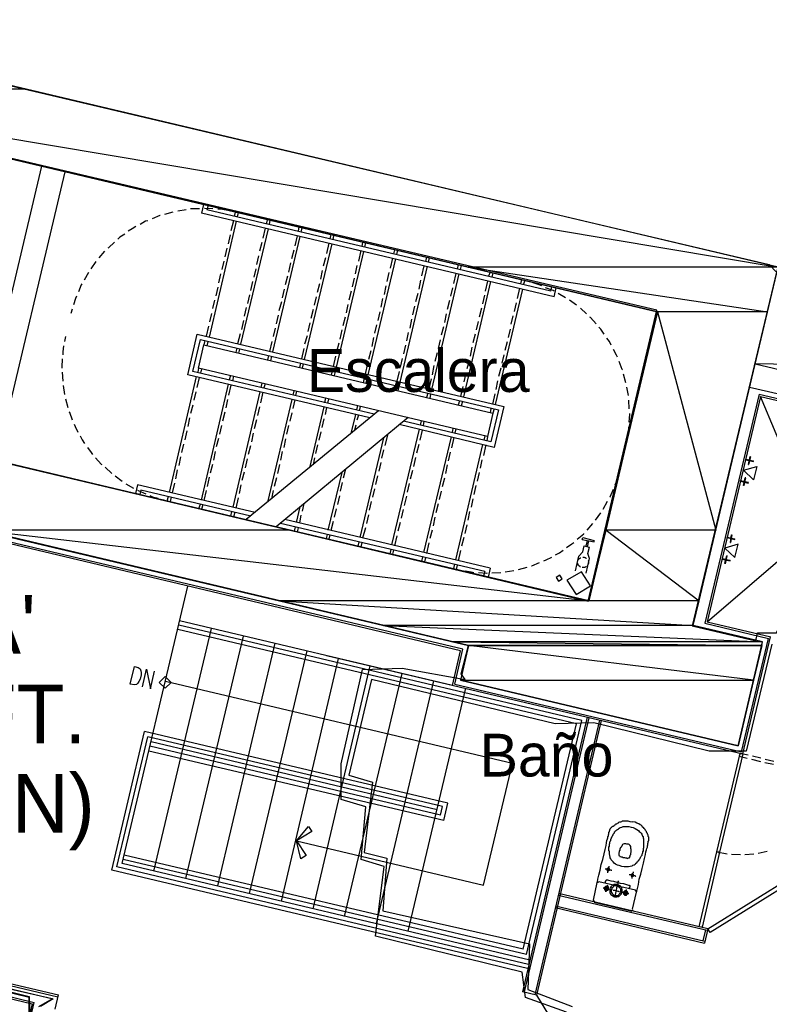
# Model space of a CAD drawing. Header units: feet. Extents: x -79 to 198, y -22 to 181.
# Tile 66 of 203: x 78 to 99, y 36 to 63. Entities that reach past the tile are written whole.
import ezdxf
from ezdxf.enums import TextEntityAlignment as Align

# ---------------------------------------------------------------- set-up
doc = ezdxf.new("R2010")
doc.units = ezdxf.units.FT
for name, color, linetype in [('A-AREA-COMUN', 252, 'CONTINUOUS'), ('A-AREA-UNIDAD', 30, 'CONTINUOUS'), ('A-LINEA', 7, 'CONTINUOUS'), ('A-LINEA-FINA', 9, 'CONTINUOUS'), ('A-MURO-CONCRETO', 8, 'CONTINUOUS'), ('A-NOMBRE-ESPACIO', 2, 'CONTINUOUS'), ('A-TEXTO-PDF', 3, 'CONTINUOUS')]:
    doc.layers.add(name, color=color, linetype=linetype)

msp = doc.modelspace()

# ---------------------------------------------------------------- linework, layer by layer
at = {"layer": 'A-AREA-COMUN'}
for points in [[(69.68, 63.36), (98.64, 56.5333), (98.848, 56.32), (96.48, 46.4), (98.272, 45.9733), (98.32, 46.2044), (98.848, 46.2044), (99.232, 47.04), (99.872, 47.68), (100.96, 48.16), (100.672, 48.4089), (100.8, 49.44), (104.992, 50.4889), (107.44, 50.8089), (107.44, 49.6), (106.16, 44.2489), (119.76, 41.0489)], [(77.12, 51.0044), (93.568, 47.0933), (95.488, 55.2533), (69.312, 61.4044)], [(92.96, 35.5556), (91.808, 35.9644), (91.712, 36.6756), (87.6, 37.6889), (87.84, 39.6444), (87.2, 39.84), (87.328, 41.3156), (86.64, 41.5289), (86.64, 42.5244), (87.232, 45.1733), (88.352, 45.2089), (90.112, 44.8889), (90, 45.0489), (90.208, 45.8489), (76.672, 49.0489)], [(74.88, 36.8), (78.56, 35.9289), (78.208, 35.7156)], [(77.44, 32.9956), (77.888, 34.88), (77.888, 35.9644), (75.92, 36.4444)]]:
    msp.add_lwpolyline(points, dxfattribs=at)
at = {"layer": 'A-AREA-UNIDAD'}
for points in [[(98.72, 45.8844), (98, 42.88), (96.96, 42.88), (93.728, 43.68), (92.64, 43.6444), (87.488, 44.8889), (86.848, 42.2044), (87.52, 42.0089), (87.28, 40.0356), (87.92, 39.8756), (87.808, 38.4), (91.92, 37.4756), (91.872, 36.1956), (93.12, 35.7156)], [(78.16, 35.7156), (78.528, 35.9289), (74.88, 36.7644)], [(75.92, 36.48), (77.888, 36), (77.92, 34.88), (77.312, 32.48)]]:
    msp.add_lwpolyline(points, dxfattribs=at)
at = {"layer": 'A-LINEA'}
for p, q in [((76.32, 51.1778), (78.24, 59.2978)), ((76.9733, 51.0311), (78.8933, 59.1378)), ((82.2933, 58.0711), (82.0533, 58.0311)), ((82.6667, 58.0978), (82.4133, 58.0978)), ((82.7733, 58.2178), (82.72, 57.9778)), ((82.9067, 58.1911), (82.8667, 58.0711)), ((92.52, 55.7911), (82.8667, 58.0711)), ((83.6667, 58.0044), (83.5333, 58.0311)), ((81.92, 58.0044), (81.68, 57.9378)), ((92.6133, 55.6311), (82.72, 57.9778)), ((83.6933, 57.7511), (82.9333, 54.4978)), ((83.6133, 57.7644), (83.5467, 57.4844)), ((83.6667, 58.0044), (83.64, 57.8844)), ((83.7467, 57.9911), (83.72, 57.8711)), ((84.56, 57.7911), (84.5333, 57.6711)), ((84.64, 57.7778), (84.6133, 57.6578)), ((84.5867, 57.5378), (83.8133, 54.2978)), ((84.5067, 57.5511), (84.44, 57.2711)), ((85.4533, 57.5911), (85.4267, 57.4711)), ((85.5333, 57.5644), (85.5067, 57.4444)), ((83.52, 57.3644), (83.4667, 57.1111)), ((85.48, 57.3244), (84.7067, 54.0844)), ((85.4, 57.3378), (85.3333, 57.0578)), ((86.3467, 57.3778), (86.32, 57.2578)), ((86.4267, 57.3511), (86.4, 57.2311)), ((80, 56.9111), (79.84, 56.7244)), ((83.4267, 56.9911), (83.3733, 56.7511)), ((84.4133, 57.1511), (84.3467, 56.9111)), ((85.3067, 56.9378), (85.24, 56.6978)), ((86.3733, 57.1111), (85.6, 53.8711)), ((86.2933, 57.1378), (86.2267, 56.8444)), ((87.1867, 56.9244), (87.12, 56.6311)), ((87.24, 57.1644), (87.2133, 57.0444)), ((87.32, 57.1511), (87.2933, 57.0178)), ((88.1333, 56.9511), (88.1067, 56.8311)), ((88.2133, 56.9378), (88.1867, 56.8178)), ((84.32, 56.7778), (84.2667, 56.5378)), ((86.2, 56.7244), (86.1333, 56.4844)), ((87.2667, 56.8978), (86.4933, 53.6578)), ((88.16, 56.6978), (87.3867, 53.4444)), ((88.08, 56.7111), (88.0133, 56.4311)), ((89.0267, 56.7378), (89, 56.6178)), ((89.1067, 56.7244), (89.08, 56.6044)), ((79.76, 56.6178), (79.6133, 56.4178)), ((83.3467, 56.6311), (83.2933, 56.3911)), ((84.24, 56.4178), (84.1867, 56.1778)), ((85.2133, 56.5778), (85.16, 56.3244)), ((86.1067, 56.3644), (86.0533, 56.1244)), ((87.08, 56.5111), (87.0267, 56.2711)), ((89.0533, 56.4844), (88.28, 53.2311)), ((88.96, 56.4978), (88.8933, 56.2178)), ((89.92, 56.5378), (89.8933, 56.4044)), ((90, 56.5111), (89.9733, 56.3911)), ((79.5467, 56.3111), (79.4267, 56.0978)), ((83.2533, 56.2711), (83.2, 56.0178)), ((85.1333, 56.2044), (85.0667, 55.9644)), ((87, 56.1511), (86.9467, 55.9111)), ((87.9733, 56.3111), (87.92, 56.0578)), ((88.8667, 56.0978), (88.8133, 55.8444)), ((89.9333, 56.2711), (89.1733, 53.0311)), ((89.8533, 56.2844), (89.7867, 56.0044)), ((90.8133, 56.3244), (90.7733, 56.2044)), ((90.8933, 56.2978), (90.8667, 56.1778)), ((91.6933, 56.1111), (91.6667, 55.9911)), ((91.7867, 56.0844), (91.7467, 55.9644)), ((91.9067, 56.0578), (91.7867, 56.0844)), ((83.1733, 55.8978), (83.12, 55.6578)), ((84.1467, 56.0578), (84.0933, 55.8044)), ((85.04, 55.8444), (84.9867, 55.6044)), ((86.0267, 55.9911), (85.96, 55.7511)), ((87.8933, 55.9378), (87.84, 55.6978)), ((89.76, 55.8844), (89.7067, 55.6444)), ((90.8267, 56.0578), (90.0667, 52.8178)), ((90.7467, 56.0711), (90.68, 55.7911)), ((91.72, 55.8444), (90.96, 52.6044)), ((91.64, 55.8711), (91.5733, 55.5778)), ((92.52, 55.7911), (92.5467, 55.9111)), ((92.6133, 55.6311), (92.6667, 55.8844)), ((83.08, 55.5378), (83.0267, 55.2978)), ((84.0667, 55.6844), (84.0133, 55.4444)), ((85.9333, 55.6311), (85.88, 55.3911)), ((86.92, 55.7911), (86.8533, 55.5378)), ((87.8, 55.5778), (87.7467, 55.3378)), ((88.7867, 55.7244), (88.72, 55.4844)), ((90.6533, 55.6711), (90.6, 55.4311)), ((92.9333, 55.6044), (92.72, 55.7244)), ((93.24, 55.3911), (93.04, 55.5378)), ((79.0933, 55.2844), (79.0533, 55.1644)), ((83.9733, 55.3244), (83.92, 55.0844)), ((84.96, 55.4844), (84.8933, 55.2311)), ((85.8533, 55.2711), (85.7867, 55.0178)), ((86.8267, 55.4178), (86.7733, 55.1778)), ((88.6933, 55.3644), (88.64, 55.1244)), ((89.68, 55.5244), (89.6133, 55.2711)), ((90.5733, 55.3111), (90.5067, 55.0578)), ((91.5467, 55.4578), (91.4933, 55.2178)), ((93.52, 55.1511), (93.3467, 55.3111)), ((83, 55.1644), (82.9467, 54.9244)), ((84.8667, 55.1111), (84.8133, 54.8711)), ((86.7467, 55.0578), (86.68, 54.8178)), ((87.72, 55.2044), (87.6667, 54.9644)), ((88.6133, 55.0044), (88.56, 54.7511)), ((89.5867, 55.1511), (89.5333, 54.9111)), ((91.4533, 55.0978), (91.4, 54.8578)), ((82.92, 54.8044), (82.8533, 54.5244)), ((83.8933, 54.9644), (83.84, 54.7111)), ((84.7867, 54.7511), (84.7333, 54.5111)), ((85.76, 54.8978), (85.7067, 54.6578)), ((87.6267, 54.8444), (87.5733, 54.6044)), ((89.5067, 54.7911), (89.44, 54.5511)), ((90.48, 54.9378), (90.4267, 54.6978)), ((91.3733, 54.7244), (91.32, 54.4844)), ((78.9067, 54.5111), (78.88, 54.3778)), ((83.8, 54.5911), (83.7333, 54.3111)), ((85.68, 54.5378), (85.6133, 54.2978)), ((86.6533, 54.6978), (86.6, 54.4444)), ((87.5467, 54.4844), (87.4933, 54.2311)), ((88.52, 54.6311), (88.4667, 54.3911)), ((90.4, 54.5778), (90.3333, 54.3378)), ((82.8133, 54.4044), (82.7867, 54.2844)), ((82.8933, 54.3778), (82.8667, 54.2578)), ((83.7067, 54.1911), (83.68, 54.0711)), ((83.7867, 54.1644), (83.76, 54.0444)), ((84.6933, 54.3778), (84.6267, 54.0978)), ((85.5867, 54.1778), (85.52, 53.8844)), ((86.5733, 54.3244), (86.5067, 54.0844)), ((88.44, 54.2711), (88.3867, 54.0311)), ((89.4133, 54.4178), (89.36, 54.1778)), ((90.3067, 54.2178), (90.2533, 53.9644)), ((91.2933, 54.3644), (91.2267, 54.1244)), ((84.6, 53.9778), (84.5733, 53.8578)), ((84.68, 53.9644), (84.6533, 53.8311)), ((86.48, 53.9644), (86.4133, 53.6711)), ((87.4667, 54.1111), (87.4, 53.8711)), ((88.3467, 53.8978), (88.2933, 53.6578)), ((89.3333, 54.0578), (89.2667, 53.8178)), ((91.2, 54.0044), (91.1467, 53.7644)), ((82.64, 53.6311), (82.6133, 53.5111)), ((82.72, 53.6044), (82.6933, 53.4844)), ((85.4933, 53.7644), (85.4667, 53.6444)), ((85.5733, 53.7511), (85.5467, 53.6311)), ((87.3733, 53.7511), (87.3067, 53.4711)), ((89.24, 53.6978), (89.1867, 53.4444)), ((90.2267, 53.8444), (90.16, 53.6044)), ((91.12, 53.6311), (91.0533, 53.3911)), ((98.2533, 53.7511), (107.7733, 51.4978)), ((108.2667, 53.5644), (98.2533, 53.7511)), ((78.8133, 53.5111), (78.8267, 53.2578)), ((82.5733, 53.3911), (81.8133, 50.1378)), ((82.6533, 53.3644), (82.5867, 53.0844)), ((83.5333, 53.4178), (83.4933, 53.2978)), ((83.6133, 53.4044), (83.5867, 53.2711)), ((86.3867, 53.5511), (86.36, 53.4311)), ((86.4667, 53.5378), (86.44, 53.4178)), ((87.28, 53.3511), (87.2533, 53.2178)), ((87.36, 53.3244), (87.3333, 53.2044)), ((88.2667, 53.5378), (88.2, 53.2578)), ((89.16, 53.3244), (89.0933, 53.0444)), ((90.1333, 53.4844), (90.08, 53.2444)), ((94.6267, 53.2178), (94.56, 53.4578)), ((78.84, 53.1378), (78.88, 52.8844)), ((83.4667, 53.1778), (82.7067, 49.9244)), ((83.5467, 53.1511), (83.48, 52.8711)), ((84.4133, 53.2044), (84.3867, 53.0844)), ((84.5067, 53.1911), (84.4667, 53.0711)), ((88.1733, 53.1378), (88.1467, 53.0178)), ((88.2533, 53.1111), (88.2267, 52.9911)), ((90.0533, 53.1111), (89.9867, 52.8311)), ((91.0267, 53.2711), (90.9733, 53.0311)), ((94.6933, 52.8578), (94.6533, 53.0978)), ((98.0933, 53.0978), (107.6133, 50.8444)), ((82.56, 52.9644), (82.5067, 52.7244)), ((84.36, 52.9644), (83.6, 49.7244)), ((84.44, 52.9511), (84.3733, 52.6578)), ((85.3067, 52.9911), (85.28, 52.8711)), ((85.3867, 52.9778), (85.36, 52.8578)), ((86.2, 52.7911), (86.1733, 52.6578)), ((89.0667, 52.9244), (89.0267, 52.8044)), ((89.1467, 52.8978), (89.12, 52.7778)), ((90.9467, 52.9111), (90.88, 52.6178)), ((98.36, 52.8978), (96.84, 46.4711)), ((98.4, 52.8311), (96.9067, 46.5111)), ((98.36, 52.8978), (107.2933, 50.7778)), ((98.4, 52.8311), (107.2267, 50.7378)), ((99.9067, 49.2178), (98.4, 52.8311)), ((78.9067, 52.7644), (78.9733, 52.5244)), ((82.48, 52.5911), (82.4133, 52.3511)), ((83.4533, 52.7511), (83.4, 52.5111)), ((84.3467, 52.5378), (84.2933, 52.2978)), ((85.2533, 52.7511), (84.5733, 49.8711)), ((85.3333, 52.7378), (85.28, 52.4978)), ((86.1467, 52.5378), (85.7467, 50.8311)), ((86.2267, 52.5244), (86.1867, 52.3244)), ((86.28, 52.7644), (86.2533, 52.6444)), ((87.0933, 52.5778), (87.0667, 52.4578)), ((87.1733, 52.5511), (87.1467, 52.4311)), ((89.96, 52.7111), (89.92, 52.5911)), ((90.04, 52.6978), (90, 52.5644)), ((90.84, 52.4978), (90.8133, 52.3778)), ((94.72, 52.4844), (94.7067, 52.7244)), ((82.3867, 52.2311), (82.3333, 51.9911)), ((83.3733, 52.3911), (83.3067, 52.1378)), ((87.68, 52.4311), (83.9733, 49.3778)), ((88.52, 52.2444), (84.8133, 49.1778)), ((85.2533, 52.3778), (85.2, 52.1378)), ((87.04, 52.3244), (86.9067, 51.7911)), ((87.12, 52.3111), (87.08, 52.1644)), ((90.9333, 52.4844), (90.8933, 52.3644)), ((83.28, 52.0178), (83.2267, 51.7778)), ((84.2667, 52.1778), (84.2, 51.9244)), ((85.16, 52.0178), (85.1067, 51.7778)), ((86.1467, 52.2044), (86.0933, 51.9644)), ((87.0533, 52.0311), (87.0133, 51.8844)), ((88.88, 52.1511), (88.8533, 52.0311)), ((88.96, 52.1378), (88.9333, 52.0178)), ((82.3067, 51.8711), (82.2533, 51.6178)), ((84.1733, 51.8044), (84.12, 51.5644)), ((86.0667, 51.8444), (86.0133, 51.6044)), ((87.8267, 51.6711), (87.16, 48.8711)), ((87.9333, 51.7511), (87.8667, 51.4578)), ((88.8267, 51.9111), (88.0533, 48.6711)), ((88.9067, 51.8844), (88.84, 51.6044)), ((89.72, 51.6978), (88.9467, 48.4578)), ((89.8, 51.6844), (89.7333, 51.3911)), ((89.7733, 51.9378), (89.7467, 51.8178)), ((89.8533, 51.9244), (89.8267, 51.8044)), ((90.6667, 51.7244), (90.64, 51.6044)), ((90.7467, 51.7111), (90.72, 51.5911)), ((82.2133, 51.4978), (82.16, 51.2578)), ((83.2, 51.6578), (83.1333, 51.4178)), ((84.0933, 51.4444), (84.0267, 51.2044)), ((85.08, 51.6444), (85.0267, 51.4044)), ((85.9733, 51.4711), (85.92, 51.2311)), ((88.8133, 51.4844), (88.7467, 51.2444)), ((90.6, 51.4844), (89.84, 48.2444)), ((90.6933, 51.4711), (90.6267, 51.1778)), ((94.6267, 51.4711), (94.6533, 51.6178)), ((82.1333, 51.1378), (82.08, 50.8978)), ((83.1067, 51.2844), (83.0533, 51.0444)), ((84.9867, 51.2844), (84.9333, 51.0444)), ((85.8933, 51.1111), (85.8533, 50.9111)), ((87.8267, 51.3378), (87.7733, 51.0978)), ((88.72, 51.1244), (88.6667, 50.8711)), ((89.6933, 51.2711), (89.64, 51.0311)), ((89.9867, 45.6978), (67.6533, 50.9911)), ((90.0533, 45.7378), (67.6667, 51.0311)), ((80.0133, 50.8444), (80.2, 50.6711)), ((83.0267, 50.9244), (82.96, 50.6844)), ((84, 51.0844), (83.9467, 50.8311)), ((84.9067, 50.9244), (84.8533, 50.6711)), ((87.7467, 50.9778), (87.6933, 50.7378)), ((89.6133, 50.9111), (89.56, 50.6711)), ((90.5867, 51.0578), (90.5333, 50.8178)), ((80.2933, 50.6044), (80.4933, 50.4578)), ((82.04, 50.7778), (81.9867, 50.5244)), ((82.9333, 50.5644), (82.88, 50.3111)), ((83.92, 50.7111), (83.8533, 50.4711)), ((86.6533, 50.6978), (86.2667, 49.0844)), ((86.76, 50.7911), (86.6933, 50.5378)), ((87.6533, 50.6044), (87.6, 50.3644)), ((88.64, 50.7511), (88.5733, 50.5111)), ((90.5067, 50.6978), (90.4533, 50.4578)), ((94.44, 50.6978), (94.48, 50.8311)), ((80.6, 50.3778), (80.8133, 50.2578)), ((80.92, 50.3511), (80.8667, 50.1111)), ((84.2267, 49.5778), (80.92, 50.3511)), ((81.96, 50.4044), (81.8933, 50.1244)), ((83.8267, 50.3511), (83.7733, 50.1111)), ((84.8267, 50.5511), (84.76, 50.3111)), ((86.6667, 50.4178), (86.6133, 50.1778)), ((88.5467, 50.3911), (88.4933, 50.1511)), ((89.5333, 50.5378), (89.4667, 50.2978)), ((90.4133, 50.3378), (90.36, 50.0844)), ((80.9867, 50.0844), (80.8667, 50.1111)), ((81.0133, 50.2044), (80.9867, 50.0844)), ((84.1067, 49.4711), (81.0133, 50.2044)), ((81.7867, 50.0178), (81.7467, 49.8978)), ((81.8667, 50.0044), (81.84, 49.8844)), ((82.8533, 50.1911), (82.7867, 49.9111)), ((84.7333, 50.1911), (84.68, 49.9644)), ((86.5867, 50.0444), (86.5333, 49.8044)), ((87.5733, 50.2444), (87.52, 50.0044)), ((88.4667, 50.0311), (88.4, 49.7778)), ((89.44, 50.1778), (89.3867, 49.9378)), ((81.6267, 49.9378), (81.76, 49.8978)), ((82.68, 49.8044), (82.64, 49.6844)), ((82.76, 49.7911), (82.72, 49.6711)), ((83.7467, 49.9911), (83.68, 49.6978)), ((85.48, 49.7378), (85.3733, 49.2978)), ((85.5867, 49.8311), (85.5467, 49.6178)), ((87.48, 49.8844), (87.4267, 49.6444)), ((89.36, 49.8178), (89.2933, 49.5644)), ((90.3333, 49.9644), (90.28, 49.7244)), ((93.9867, 49.6711), (94.1067, 49.8978)), ((83.56, 49.6044), (83.5333, 49.4711)), ((83.6533, 49.5778), (83.6133, 49.4578)), ((85.5067, 49.4978), (85.4667, 49.2844)), ((86.4933, 49.6844), (86.44, 49.4444)), ((87.4, 49.5111), (87.3467, 49.2711)), ((88.3733, 49.6578), (88.32, 49.4178)), ((90.24, 49.6044), (90.1867, 49.3644)), ((93.7733, 49.3644), (93.92, 49.5644)), ((90.6667, 47.9244), (84.9333, 49.2711)), ((90.8133, 48.0178), (85.0533, 49.3778)), ((85.3467, 49.1778), (85.32, 49.0578)), ((86.4133, 49.3244), (86.3467, 49.0711)), ((88.2933, 49.2978), (88.2267, 49.0578)), ((89.2667, 49.4444), (89.2133, 49.2044)), ((90.16, 49.2311), (90.1067, 48.9911)), ((93.5333, 49.0844), (93.6933, 49.2711)), ((85.4267, 49.1511), (85.4, 49.0311)), ((86.24, 48.9644), (86.2133, 48.8444)), ((86.32, 48.9511), (86.2933, 48.8311)), ((87.32, 49.1511), (87.24, 48.8578)), ((88.2, 48.9244), (88.1333, 48.6444)), ((89.1867, 49.0844), (89.12, 48.8444)), ((96.9067, 46.5111), (99.8667, 49.0578)), ((87.1333, 48.7511), (87.1067, 48.6311)), ((87.2133, 48.7378), (87.1867, 48.6178)), ((89.0933, 48.7244), (89.0267, 48.4311)), ((90.08, 48.8711), (90.0133, 48.6311)), ((93.4533, 48.6444), (93.6, 48.6044)), ((93.5067, 48.6311), (93.5467, 48.7911)), ((93.5467, 48.6178), (93.5867, 48.7778)), ((88.0267, 48.5378), (88, 48.4178)), ((88.1067, 48.5244), (88.08, 48.4044)), ((89.9867, 48.5111), (89.92, 48.2178)), ((93.2133, 47.9378), (93.3067, 48.3511)), ((93.56, 48.4311), (93.6, 48.6044)), ((88.92, 48.3378), (88.8933, 48.2044)), ((89, 48.3111), (88.9733, 48.1911)), ((89.8133, 48.1244), (89.7867, 48.0044)), ((89.8933, 48.0978), (89.8667, 47.9778)), ((89.8667, 47.9778), (90, 47.9511)), ((90.6667, 47.9244), (90.6267, 47.8044)), ((90.8133, 48.0178), (90.76, 47.7644)), ((90.8667, 47.8844), (91.12, 47.8978)), ((91.24, 47.9111), (91.48, 47.9511)), ((91.6133, 47.9778), (91.8533, 48.0444)), ((80.4933, 39.7244), (82.3333, 47.5111)), ((93.3867, 43.7378), (82.08, 46.4178)), ((89.76, 44.7244), (82.1067, 46.5378)), ((96.84, 46.4711), (98.6267, 46.0444)), ((96.9067, 46.5111), (98.6933, 46.0844)), ((81.3867, 39.5111), (83, 46.3244)), ((93.24, 43.6444), (82.0533, 46.2978)), ((82.28, 39.3111), (83.8933, 46.1111)), ((83.1733, 39.0978), (84.7867, 45.9111)), ((97.8667, 42.8578), (98.6267, 46.0444)), ((97.9067, 42.8044), (98.68, 46.0844)), ((84.0667, 38.8844), (85.68, 45.6978)), ((89.76, 44.7244), (89.9867, 45.6978)), ((89.8267, 44.7644), (90.0533, 45.7378)), ((84.96, 38.6711), (86.56, 45.4844)), ((86.2267, 45.5644), (97.9067, 42.8044)), ((85.8533, 38.4578), (87.4533, 45.2711)), ((86.7333, 38.2444), (88.3467, 45.0578)), ((87.6267, 38.0444), (89.24, 44.8578)), ((89.8267, 44.7644), (97.8667, 42.8578)), ((88.52, 37.8311), (90.1333, 44.6444)), ((93.5333, 43.8311), (91.72, 36.1244)), ((93.5867, 43.8178), (91.7733, 36.1244)), ((91.84, 37.1778), (93.3867, 43.7378)), ((93.88, 43.7511), (92.0667, 36.0444)), ((93.9333, 43.7378), (92.12, 36.0311)), ((80.2, 39.5378), (81.12, 43.4311)), ((89.6267, 41.4178), (81.12, 43.4311)), ((91.7467, 37.3244), (93.24, 43.6444)), ((80.3467, 39.6311), (81.2133, 43.2844)), ((89.48, 41.3244), (81.2133, 43.2844)), ((89.3333, 41.2311), (81.3067, 43.1378)), ((89.52, 40.9378), (81.24, 42.8844)), ((89.4267, 41.0844), (81.2667, 43.0178)), ((98.1467, 42.6578), (98.4, 42.5911)), ((98.4133, 42.6844), (98.1733, 42.7378)), ((98.52, 42.5644), (98.76, 42.5111)), ((98.7733, 42.5911), (98.5333, 42.6444)), ((89.4267, 41.0844), (89.48, 41.3244)), ((89.52, 40.9378), (89.6267, 41.4178)), ((97.2267, 40.0978), (97.2267, 40.0978)), ((98.3333, 40.0178), (98.5867, 40.0711)), ((91.84, 37.1778), (80.52, 39.8444)), ((91.7467, 37.3244), (80.5467, 39.9644)), ((97.2533, 40.0444), (96.76, 37.9378)), ((97.1733, 40.0578), (97.4667, 40.0044)), ((97.5867, 39.9911), (97.84, 39.9778)), ((97.96, 39.9778), (98.2133, 40.0044)), ((91.8667, 36.7778), (80.2, 39.5378)), ((91.8933, 36.8978), (80.3467, 39.6311)), ((91.9333, 37.0178), (80.4933, 39.7244)), ((93.8133, 39.1911), (93.7067, 38.6978)), ((93.8707, 39.2165), (93.8146, 39.1819)), ((94.8933, 38.9778), (93.8667, 39.2178)), ((94.9321, 38.9204), (94.8974, 38.9765)), ((96.9067, 37.8444), (92.72, 38.8311)), ((96.92, 37.8978), (92.7333, 38.8844)), ((93.7079, 38.7019), (93.7426, 38.6457)), ((94.8133, 38.4444), (94.92, 38.9244)), ((92.64, 38.4978), (96.8267, 37.4978)), ((92.6533, 38.5378), (96.84, 37.5511)), ((93.7333, 38.6444), (94.76, 38.4044)), ((94.7693, 38.3924), (94.8254, 38.427)), ((96.8533, 37.8578), (96.7867, 37.5644)), ((96.92, 37.8978), (96.8267, 37.4978)), ((74.7467, 36.9778), (78.7067, 36.0444)), ((74.7867, 36.9111), (78.6933, 35.9911)), ((75.0133, 36.5511), (78.0267, 35.8311)), ((75.0533, 36.4844), (77.9733, 35.7911)), ((78.6133, 35.6444), (78.7067, 36.0444)), ((92.12, 36.0311), (91.72, 36.1244)), ((94.2306, 32.6255), (92.1256, 36.035)), ((77.9733, 35.7911), (77.1867, 32.4578)), ((77.2133, 32.4044), (78.0267, 35.8311))]:
    msp.add_line(p, q, dxfattribs=at)
for points in [[(76.5067, 49.0844), (90.2133, 45.8444), (89.9867, 44.8711), (97.7733, 43.0311), (98.4533, 45.9511), (96.5067, 46.4044), (98.8933, 56.4578), (69.5733, 63.4044), (69.1067, 61.4578), (95.5067, 55.2044), (93.5867, 47.0978), (76.9733, 51.0311), (76.5067, 49.0844)], [(83.04, 58.0978), (82.8133, 58.1111), (82.8, 58.1111)], [(83.4133, 58.0578), (83.2533, 58.0844), (83.1733, 58.0844)], [(81.2133, 57.7644), (81.1467, 57.7511), (81, 57.6578)], [(81.56, 57.9111), (81.5467, 57.9111), (81.3333, 57.8178)], [(80.88, 57.6044), (80.7733, 57.5378), (80.6667, 57.4711)], [(80.5733, 57.3911), (80.4267, 57.2978), (80.3733, 57.2444)], [(80.28, 57.1644), (80.1067, 57.0044), (80.0933, 56.9911)], [(79.36, 55.9911), (79.3467, 55.9644), (79.2667, 55.7644)], [(92.2667, 55.9378), (92.1867, 55.9644), (92.0267, 56.0178)], [(92.6133, 55.7911), (92.5867, 55.8044), (92.3733, 55.8844)], [(79.2133, 55.6444), (79.1867, 55.5778), (79.1333, 55.4044)], [(93.7867, 54.8711), (93.6267, 55.0444), (93.6133, 55.0578)], [(94.0133, 54.5778), (93.92, 54.7244), (93.8667, 54.7778)], [(87.44, 52.2311), (82.3333, 53.4444), (82.6, 54.5778), (91.2, 52.5511), (90.9333, 51.4044), (88.2667, 52.0444)], [(87.56, 52.3378), (82.48, 53.5378), (82.6933, 54.4311), (91.0533, 52.4578), (90.84, 51.5644), (88.3867, 52.1378)], [(94.2133, 54.2711), (94.16, 54.3778), (94.0933, 54.4711)], [(78.8533, 54.2578), (78.8267, 54.0844), (78.8267, 54.0044)], [(90.8933, 52.3644), (90.7467, 51.7111), (82.64, 53.6311), (82.7867, 54.2844), (90.8933, 52.3644)], [(94.3867, 53.9378), (94.36, 53.9911), (94.28, 54.1511)], [(78.8133, 53.8844), (78.8, 53.6578), (78.8, 53.6311)], [(94.5333, 53.5778), (94.52, 53.5911), (94.44, 53.8178)], [(79, 52.4044), (79.0133, 52.3911), (79.0933, 52.1778)], [(94.72, 52.1111), (94.7333, 52.3244), (94.7333, 52.3511)], [(79.1467, 52.0578), (79.1733, 51.9911), (79.2533, 51.8311)], [(94.68, 51.7378), (94.7067, 51.8978), (94.7067, 51.9778)], [(79.32, 51.7244), (79.3733, 51.6178), (79.44, 51.5111)], [(79.52, 51.4044), (79.6267, 51.2578), (79.6667, 51.2044)], [(79.7467, 51.1111), (79.9067, 50.9378), (79.92, 50.9244)], [(94.32, 50.3511), (94.3467, 50.4178), (94.4, 50.5778)], [(80.92, 50.2044), (80.9467, 50.1911), (81.16, 50.0978)], [(81.2667, 50.0578), (81.3467, 50.0178), (81.5067, 49.9778)], [(94.1733, 50.0044), (94.1867, 50.0178), (94.28, 50.2311)], [(93.2533, 48.8311), (93.44, 48.9778), (93.44, 48.9911)], [(92.96, 48.5911), (93.1067, 48.6978), (93.16, 48.7378)], [(93.3067, 48.3511), (93.4133, 48.4711), (93.4533, 48.6444)], [(93.4, 48.8178), (93.4133, 48.8711), (93.7333, 48.7911)], [(93.4, 48.8178), (93.7333, 48.7511), (93.7333, 48.7911)], [(92.6533, 48.3911), (92.76, 48.4444), (92.8667, 48.5244)], [(93.5067, 47.8711), (93.6, 48.2844), (93.56, 48.4311)], [(91.9733, 48.0844), (91.9867, 48.0844), (92.2, 48.1778)], [(92.32, 48.2178), (92.3867, 48.2444), (92.5467, 48.3244)], [(93.28, 48.2178), (93.28, 48.2444), (93.2933, 48.2578), (93.32, 48.2844), (93.3467, 48.2978), (93.3467, 48.3111)], [(93.3467, 48.0444), (93.3333, 48.0578), (93.3067, 48.0844), (93.2933, 48.0978), (93.28, 48.1244), (93.28, 48.1511)], [(93.4133, 48.3244), (93.4267, 48.3244), (93.4533, 48.3244), (93.48, 48.3111), (93.5067, 48.2978), (93.52, 48.2844)], [(93.56, 48.2311), (93.5733, 48.2178), (93.5733, 48.1911), (93.5733, 48.1511), (93.56, 48.1244), (93.56, 48.1111)], [(90.12, 47.9378), (90.28, 47.9111), (90.36, 47.8978)], [(90.4933, 47.8978), (90.72, 47.8711), (90.7467, 47.8844)], [(92.669, 47.7511), (92.7334, 47.6468), (92.8377, 47.7112), (92.7733, 47.8154), (92.669, 47.7511)], [(92.9691, 47.6761), (93.2248, 47.2799), (93.6309, 47.5195), (93.3752, 47.9157), (92.9691, 47.6761)], [(93.52, 48.0578), (93.4933, 48.0444), (93.4667, 48.0311), (93.44, 48.0311), (93.4133, 48.0311), (93.4, 48.0311)], [(80.72, 44.7644), (80.84, 45.2578), (80.9467, 45.2311), (81, 45.1911), (81.0133, 45.1378), (81.0267, 45.0844), (81.0267, 45.0178), (81, 44.8978), (80.96, 44.8311), (80.9333, 44.7911), (80.8933, 44.7511), (80.84, 44.7378), (80.72, 44.7644)], [(81.0667, 44.6844), (81.1733, 45.1778), (81.2933, 44.6311), (81.4, 45.1244)], [(81.8667, 44.8111), (81.7, 44.9778), (81.5333, 44.8111), (81.7, 44.6444), (81.8667, 44.8111)], [(85.3867, 40.3644), (90.6267, 39.1244), (91.44, 42.5378), (81.7067, 44.8311)], [(97.9067, 42.8044), (97.2533, 40.0444), (97.1733, 40.0578), (97.8267, 42.8178), (97.9067, 42.8044)], [(98.0533, 42.7644), (97.8267, 42.8178), (97.8, 42.7378), (98.0267, 42.6844)], [(97.8533, 42.7644), (97.8533, 42.7644), (97.8533, 42.7644)], [(93.8133, 39.1911), (93.8267, 39.2178), (93.84, 39.2844), (93.8667, 39.4044), (93.9067, 39.5378), (93.9333, 39.6978), (93.9733, 39.8444), (94.0133, 40.0044), (94.04, 40.1244), (94.0667, 40.2311), (94.08, 40.3111), (94.0933, 40.3778), (94.1067, 40.4178), (94.12, 40.4444), (94.12, 40.4711), (94.12, 40.4844), (94.1333, 40.4978), (94.1333, 40.5111), (94.1333, 40.5244), (94.1333, 40.5378), (94.1467, 40.5511), (94.1467, 40.5644), (94.1467, 40.5778), (94.1467, 40.6044), (94.16, 40.6178), (94.16, 40.6311), (94.16, 40.6444), (94.1733, 40.6578), (94.1733, 40.6711), (94.1733, 40.6844), (94.1867, 40.6978), (94.2, 40.7111), (94.2, 40.7244), (94.2133, 40.7378), (94.2267, 40.7511), (94.24, 40.7644), (94.2533, 40.7778), (94.2667, 40.7778), (94.2933, 40.7911), (94.3067, 40.8044), (94.32, 40.8178), (94.3333, 40.8311), (94.3467, 40.8444), (94.3733, 40.8444), (94.3867, 40.8578), (94.4133, 40.8711), (94.4267, 40.8844), (94.4533, 40.8978), (94.48, 40.8978), (94.5067, 40.9111), (94.5333, 40.9244), (94.5733, 40.9244), (94.6267, 40.9244), (94.68, 40.9244), (94.7333, 40.9111), (94.8133, 40.8978)], [(94.92, 38.9244), (94.9333, 38.9511), (94.9467, 39.0311), (94.9733, 39.1378), (95, 39.2844), (95.04, 39.4311), (95.08, 39.5911), (95.12, 39.7378), (95.1467, 39.8711), (95.1733, 39.9778), (95.1867, 40.0578), (95.2, 40.1111), (95.2133, 40.1511), (95.2267, 40.1911), (95.2267, 40.2044), (95.2267, 40.2178), (95.2267, 40.2311), (95.24, 40.2444), (95.24, 40.2578), (95.24, 40.2711), (95.24, 40.2978), (95.2533, 40.3111), (95.2533, 40.3244), (95.2533, 40.3378), (95.2533, 40.3511), (95.2667, 40.3644), (95.2667, 40.3778), (95.2667, 40.3911), (95.2667, 40.4044), (95.2667, 40.4311), (95.2667, 40.4444), (95.2667, 40.4578), (95.2667, 40.4711), (95.2533, 40.4844), (95.2533, 40.5111), (95.2533, 40.5244), (95.24, 40.5378), (95.2267, 40.5511), (95.2267, 40.5778), (95.2133, 40.5911), (95.2, 40.6044), (95.2, 40.6311), (95.1867, 40.6444), (95.1733, 40.6578), (95.16, 40.6844), (95.1467, 40.6978), (95.1333, 40.7111), (95.12, 40.7378), (95.0933, 40.7511), (95.08, 40.7778), (95.0533, 40.8044), (95.0267, 40.8178), (94.9867, 40.8444), (94.9333, 40.8578), (94.88, 40.8844), (94.8, 40.8978)], [(85.5067, 39.8578), (85.3867, 40.3644), (85.72, 40.7644), (85.8133, 40.6311), (85.3867, 40.3644), (85.6533, 39.9511), (85.5067, 39.8578)], [(94.5067, 39.6444), (94.44, 39.6711), (94.3867, 39.6844), (94.3333, 39.7111), (94.2933, 39.7378), (94.2667, 39.7778), (94.24, 39.8044), (94.2133, 39.8311), (94.2, 39.8578), (94.1867, 39.8844), (94.1867, 39.9111), (94.1733, 39.9378), (94.1733, 39.9644), (94.16, 39.9778), (94.16, 40.0044), (94.16, 40.0311), (94.16, 40.0444), (94.16, 40.0711), (94.1467, 40.0844), (94.1467, 40.1111), (94.1467, 40.1244), (94.1467, 40.1511), (94.1467, 40.1778), (94.1467, 40.1911), (94.16, 40.2178), (94.16, 40.2444), (94.16, 40.2711), (94.1733, 40.2978), (94.1733, 40.3244), (94.1867, 40.3511), (94.2, 40.3778), (94.2, 40.4044), (94.2133, 40.4311), (94.2267, 40.4578), (94.2267, 40.4711), (94.24, 40.4978), (94.2533, 40.5111), (94.2667, 40.5378), (94.2667, 40.5511), (94.28, 40.5644), (94.2933, 40.5778), (94.3067, 40.5911), (94.3067, 40.6178), (94.32, 40.6311), (94.3333, 40.6444), (94.3467, 40.6578), (94.3733, 40.6711), (94.3867, 40.6844), (94.4133, 40.6978), (94.44, 40.7244), (94.4667, 40.7378), (94.5067, 40.7511), (94.5467, 40.7644), (94.6, 40.7644), (94.6533, 40.7644), (94.7067, 40.7644), (94.7733, 40.7511), (94.8267, 40.7378), (94.88, 40.7111), (94.9333, 40.6844), (94.9733, 40.6578), (95, 40.6311), (95.0267, 40.6044), (95.0533, 40.5778), (95.0667, 40.5511), (95.08, 40.5244), (95.0933, 40.4978), (95.1067, 40.4844), (95.1067, 40.4578), (95.1067, 40.4444), (95.12, 40.4178), (95.12, 40.4044), (95.12, 40.3911), (95.12, 40.3644), (95.12, 40.3511), (95.12, 40.3244), (95.12, 40.3111), (95.12, 40.2844), (95.12, 40.2711), (95.12, 40.2444), (95.12, 40.2178), (95.12, 40.1911), (95.12, 40.1644), (95.1067, 40.1378), (95.1067, 40.1111), (95.1067, 40.0844), (95.0933, 40.0578), (95.0933, 40.0311), (95.08, 40.0044), (95.0667, 39.9778), (95.0667, 39.9511), (95.0533, 39.9378), (95.04, 39.9111), (95.0267, 39.8978), (95.0267, 39.8844), (95.0133, 39.8578), (95, 39.8444), (94.9867, 39.8311), (94.9733, 39.8044), (94.96, 39.7911), (94.9467, 39.7778), (94.9333, 39.7644), (94.92, 39.7378), (94.8933, 39.7244), (94.88, 39.6978), (94.8533, 39.6844), (94.8133, 39.6711), (94.7867, 39.6578), (94.7467, 39.6444), (94.6933, 39.6311), (94.64, 39.6311), (94.5733, 39.6311), (94.5067, 39.6444)], [(94.6667, 39.8711), (94.68, 39.8844), (94.6933, 39.8844), (94.7067, 39.8844), (94.72, 39.8844), (94.72, 39.8978), (94.7333, 39.8978), (94.7333, 39.9111), (94.7333, 39.9244), (94.7467, 39.9378), (94.7467, 39.9511), (94.7467, 39.9644), (94.76, 39.9778), (94.76, 39.9911), (94.76, 40.0178), (94.76, 40.0311), (94.7733, 40.0444), (94.7733, 40.0578), (94.7733, 40.0711), (94.7733, 40.0844), (94.7733, 40.0978), (94.7733, 40.1111), (94.7733, 40.1244), (94.7733, 40.1378), (94.76, 40.1378), (94.76, 40.1511), (94.76, 40.1644), (94.76, 40.1778), (94.76, 40.1911), (94.76, 40.2044), (94.7467, 40.2311), (94.7333, 40.2444), (94.72, 40.2578), (94.6933, 40.2711), (94.6533, 40.2711), (94.6267, 40.2844), (94.5867, 40.2844), (94.5733, 40.2844), (94.5467, 40.2711), (94.5333, 40.2578), (94.52, 40.2444), (94.52, 40.2311), (94.5067, 40.2178), (94.4933, 40.2044), (94.4933, 40.1911), (94.48, 40.1911), (94.48, 40.1778), (94.4667, 40.1644), (94.4667, 40.1511), (94.4533, 40.1378), (94.4533, 40.1244), (94.4533, 40.1111), (94.4533, 40.0978), (94.44, 40.0844), (94.44, 40.0711), (94.44, 40.0578), (94.44, 40.0444), (94.4267, 40.0311), (94.4267, 40.0178), (94.4267, 40.0044), (94.4267, 39.9911), (94.4267, 39.9778), (94.4267, 39.9644), (94.4267, 39.9511), (94.44, 39.9511), (94.4533, 39.9378), (94.4533, 39.9244), (94.4667, 39.9244), (94.4933, 39.9111), (94.52, 39.9111), (94.5467, 39.8978), (94.5867, 39.8978), (94.6133, 39.8844), (94.64, 39.8844), (94.6667, 39.8711)], [(97.2533, 40.0444), (96.76, 37.9378), (96.68, 37.9511), (97.1733, 40.0578), (97.2533, 40.0444)], [(97.2133, 40.0044), (97.2133, 40.0044), (97.2133, 40.0044)], [(94.04, 39.5778), (94.0533, 39.5778), (94.0667, 39.5778), (94.0933, 39.5778), (94.12, 39.5644), (94.1467, 39.5644), (94.1733, 39.5511), (94.2, 39.5511), (94.2133, 39.5378), (94.2267, 39.5378)], [(94.1333, 39.6044), (94.12, 39.6044), (94.12, 39.5911), (94.1067, 39.5911), (94.0933, 39.5778), (94.0933, 39.5644), (94.0933, 39.5511), (94.0933, 39.5378), (94.1067, 39.5378), (94.12, 39.5378), (94.12, 39.5244), (94.1333, 39.5244), (94.1467, 39.5378), (94.16, 39.5378), (94.16, 39.5511), (94.16, 39.5644), (94.16, 39.5778), (94.16, 39.5911), (94.1467, 39.5911), (94.1333, 39.6044)], [(94.1467, 39.6578), (94.1467, 39.6311), (94.1333, 39.6044), (94.1333, 39.5778), (94.12, 39.5511), (94.12, 39.5244), (94.1067, 39.4978), (94.1067, 39.4844), (94.1067, 39.4711)], [(94.04, 39.1778), (94.0533, 39.1911), (94.0533, 39.2044), (94.0533, 39.2178), (94.0533, 39.2311), (94.0667, 39.2444), (94.0667, 39.2578), (94.08, 39.2711), (94.0933, 39.2711), (94.1067, 39.2711), (94.1333, 39.2578), (94.2, 39.2444), (94.28, 39.2311), (94.3733, 39.2044), (94.4667, 39.1778), (94.56, 39.1644), (94.64, 39.1378), (94.6933, 39.1244), (94.72, 39.1244), (94.7333, 39.1111), (94.7333, 39.0978), (94.7333, 39.0844), (94.7333, 39.0711), (94.7333, 39.0578), (94.72, 39.0578), (94.72, 39.0444), (94.72, 39.0311), (94.72, 39.0178)], [(94.4133, 39.2444), (94.4, 39.2178), (94.4, 39.1778), (94.3867, 39.1244), (94.36, 39.0444), (94.3467, 38.9778), (94.3333, 38.8978), (94.32, 38.8444), (94.3067, 38.8044), (94.3067, 38.7911)], [(94.72, 39.4178), (94.7467, 39.4178), (94.7733, 39.4178), (94.8, 39.4044), (94.8267, 39.3911), (94.8533, 39.3911), (94.88, 39.3911), (94.8933, 39.3778), (94.9067, 39.3778)], [(94.8133, 39.4311), (94.8133, 39.4444), (94.8, 39.4311), (94.7867, 39.4311), (94.7733, 39.4178), (94.7733, 39.4044), (94.7733, 39.3911), (94.7733, 39.3778), (94.7867, 39.3778), (94.7867, 39.3644), (94.8, 39.3644), (94.8133, 39.3644), (94.8267, 39.3778), (94.84, 39.3778), (94.84, 39.3911), (94.84, 39.4044), (94.84, 39.4178), (94.8267, 39.4311), (94.8133, 39.4311)], [(94.8267, 39.4978), (94.8267, 39.4844), (94.8267, 39.4711), (94.8133, 39.4444), (94.8133, 39.4178), (94.8, 39.3911), (94.8, 39.3644), (94.7867, 39.3378), (94.7867, 39.3244), (94.7867, 39.3111)], [(96.92, 37.8978), (99.3333, 39.3911), (99.4, 39.2844), (96.9867, 37.7911), (96.92, 37.8978)], [(93.9867, 39.0444), (94, 39.0444), (94.0267, 39.0444), (94.0533, 39.0311), (94.08, 39.0311), (94.12, 39.0178), (94.16, 39.0044), (94.1867, 39.0044), (94.2133, 38.9911)], [(94.0933, 39.0844), (94.08, 39.0844), (94.0667, 39.0844), (94.0533, 39.0844), (94.04, 39.0711), (94.0267, 39.0578), (94.0267, 39.0444), (94.0133, 39.0311), (94.0133, 39.0178), (94.0267, 39.0178), (94.0267, 39.0044), (94.0267, 38.9911), (94.04, 38.9911), (94.04, 38.9778), (94.0533, 38.9778), (94.0667, 38.9644), (94.08, 38.9644), (94.0933, 38.9644), (94.0933, 38.9778), (94.1067, 38.9778), (94.12, 38.9778), (94.12, 38.9911), (94.1333, 38.9911), (94.1333, 39.0044), (94.1333, 39.0178), (94.1333, 39.0311), (94.1333, 39.0444), (94.1333, 39.0578), (94.1333, 39.0711), (94.12, 39.0711), (94.1067, 39.0844), (94.0933, 39.0844)], [(94.1067, 39.1244), (94.1067, 39.1111), (94.0933, 39.0978), (94.0933, 39.0711), (94.08, 39.0444), (94.08, 39.0178), (94.0667, 38.9911), (94.0667, 38.9644), (94.0533, 38.9511), (94.0533, 38.9378)], [(94.08, 39.0578), (94.0667, 39.0578), (94.0533, 39.0444), (94.0533, 39.0311), (94.0533, 39.0178), (94.0533, 39.0044), (94.0667, 39.0044), (94.08, 38.9911), (94.08, 39.0044), (94.0933, 39.0044), (94.1067, 39.0044), (94.1067, 39.0178), (94.1067, 39.0311), (94.1067, 39.0444), (94.1067, 39.0578), (94.0933, 39.0578), (94.08, 39.0578)], [(94.3867, 39.1378), (94.36, 39.1378), (94.32, 39.1378), (94.2933, 39.1378), (94.2667, 39.1244), (94.24, 39.1111), (94.2133, 39.0844), (94.2, 39.0711), (94.1867, 39.0444), (94.1733, 39.0044), (94.1733, 38.9778), (94.1733, 38.9511), (94.1733, 38.9111), (94.1867, 38.8844), (94.2, 38.8578), (94.2267, 38.8444), (94.2533, 38.8178), (94.28, 38.8044), (94.3067, 38.7911), (94.3333, 38.7911), (94.3733, 38.7911), (94.4, 38.8044), (94.4267, 38.8044), (94.4533, 38.8311), (94.4667, 38.8444), (94.4933, 38.8711), (94.5067, 38.8978), (94.52, 38.9244), (94.52, 38.9644), (94.52, 38.9911), (94.5067, 39.0178), (94.5067, 39.0444), (94.48, 39.0711), (94.4667, 39.0978), (94.44, 39.1111), (94.4133, 39.1244), (94.3867, 39.1378)], [(94.3733, 39.0978), (94.3467, 39.0978), (94.3333, 39.0978), (94.3067, 39.0978), (94.28, 39.0844), (94.2667, 39.0711), (94.2533, 39.0578), (94.2267, 39.0444), (94.2267, 39.0178), (94.2133, 38.9911), (94.2133, 38.9778), (94.2133, 38.9511), (94.2133, 38.9244), (94.2267, 38.9111), (94.24, 38.8844), (94.2533, 38.8711), (94.2667, 38.8578), (94.2933, 38.8444), (94.32, 38.8311), (94.3333, 38.8311), (94.36, 38.8311), (94.3867, 38.8311), (94.4133, 38.8444), (94.4267, 38.8578), (94.44, 38.8711), (94.4533, 38.8844), (94.4667, 38.9111), (94.48, 38.9378), (94.48, 38.9644), (94.48, 38.9778), (94.48, 39.0044), (94.4667, 39.0311), (94.4533, 39.0444), (94.44, 39.0578), (94.4267, 39.0844), (94.4, 39.0844), (94.3733, 39.0978)], [(94.2667, 38.9911), (94.2667, 38.9778), (94.2933, 38.9778), (94.3067, 38.9778), (94.3467, 38.9644), (94.3733, 38.9644), (94.4, 38.9511), (94.4267, 38.9511), (94.44, 38.9378)], [(94.6267, 38.9644), (94.6133, 38.9644), (94.6, 38.9644), (94.5867, 38.9511), (94.5733, 38.9511), (94.5733, 38.9378), (94.56, 38.9378), (94.56, 38.9244), (94.56, 38.9111), (94.56, 38.8978), (94.56, 38.8844), (94.56, 38.8711), (94.5733, 38.8578), (94.5867, 38.8578), (94.5867, 38.8444), (94.6, 38.8444), (94.6133, 38.8444), (94.6267, 38.8444), (94.64, 38.8444), (94.6533, 38.8578), (94.6667, 38.8711), (94.6667, 38.8844), (94.68, 38.8978), (94.68, 38.9111), (94.6667, 38.9244), (94.6667, 38.9378), (94.6533, 38.9511), (94.64, 38.9511), (94.6267, 38.9644)], [(94.64, 38.9911), (94.6267, 38.9778), (94.6267, 38.9511), (94.6133, 38.9244), (94.6133, 38.8844), (94.6, 38.8578), (94.6, 38.8311), (94.6, 38.8178)], [(94.48, 38.9378), (94.4933, 38.9244), (94.52, 38.9244), (94.5467, 38.9244), (94.5733, 38.9111), (94.6133, 38.8978), (94.6533, 38.8978), (94.68, 38.8844), (94.7067, 38.8844)], [(94.6267, 38.9378), (94.6133, 38.9378), (94.6, 38.9378), (94.6, 38.9244), (94.5867, 38.9244), (94.5867, 38.9111), (94.5867, 38.8978), (94.5867, 38.8844), (94.6, 38.8711), (94.6133, 38.8711), (94.6267, 38.8711), (94.64, 38.8844), (94.64, 38.8978), (94.64, 38.9111), (94.64, 38.9244), (94.6267, 38.9244), (94.6267, 38.9378)], [(96.7333, 37.9911), (96.7333, 37.9911), (96.7333, 37.9911)]]:
    msp.add_lwpolyline(points, dxfattribs=at)
at = {"layer": 'A-LINEA-FINA'}
for points in [[(98.0533, 50.9244), (98.0667, 50.9244), (98.1067, 51.1511), (98.0533, 50.9244)], [(98.0667, 50.9244), (98.1067, 51.1511), (98.12, 51.1378), (98.0667, 50.9244), (98.0667, 50.9244)], [(98.2933, 50.8711), (98.2, 50.4978), (97.92, 50.7644), (98.2933, 50.8711), (98.2933, 50.8711)], [(98.2, 51.0178), (97.9867, 51.0578), (97.9867, 51.0711), (98.2, 51.0178), (98.2, 51.0178)], [(98.2, 51.0044), (98.2, 51.0178), (97.9867, 51.0578), (98.2, 51.0044)], [(98.0667, 50.4178), (97.84, 50.4578), (97.84, 50.4711), (98.0667, 50.4178), (98.0667, 50.4178)], [(98.0533, 50.4044), (98.0667, 50.4178), (97.84, 50.4578), (98.0533, 50.4044)], [(97.9733, 50.5511), (97.9333, 50.3378), (97.92, 50.3378), (97.9733, 50.5511), (97.9733, 50.5511)], [(97.9867, 50.5511), (97.9733, 50.5511), (97.9333, 50.3378), (97.9867, 50.5511)], [(97.5467, 48.7378), (97.56, 48.7378), (97.5867, 48.9511), (97.5467, 48.7378)], [(97.56, 48.7378), (97.5867, 48.9511), (97.6, 48.9511), (97.56, 48.7378), (97.56, 48.7378)], [(97.68, 48.3111), (97.7733, 48.6844), (97.4, 48.5778), (97.68, 48.3111), (97.68, 48.3111)], [(97.68, 48.8311), (97.4667, 48.8711), (97.4667, 48.8844), (97.68, 48.8311), (97.68, 48.8311)], [(97.68, 48.8178), (97.68, 48.8311), (97.4667, 48.8711), (97.68, 48.8178)], [(97.4533, 48.3644), (97.4133, 48.1378), (97.4, 48.1511), (97.4533, 48.3644), (97.4533, 48.3644)], [(97.4667, 48.3644), (97.4533, 48.3644), (97.4133, 48.1378), (97.4667, 48.3644)], [(97.5467, 48.2311), (97.32, 48.2711), (97.3333, 48.2844), (97.5467, 48.2311), (97.5467, 48.2311)], [(97.5467, 48.2178), (97.5467, 48.2311), (97.32, 48.2711), (97.5467, 48.2178)]]:
    msp.add_lwpolyline(points, dxfattribs=at)
at = {"layer": 'A-MURO-CONCRETO'}
for points in [[(69.5733, 63.4044), (77.8, 61.4578), (69.1067, 61.4578), (69.5733, 63.4044), (69.5733, 63.4044)], [(77.8, 61.4578), (69.1067, 61.4578), (98.8933, 56.4578), (77.8, 61.4578)], [(69.1067, 61.4578), (98.8933, 56.4578), (90.2, 56.4578), (69.1067, 61.4578), (69.1067, 61.4578)], [(98.8933, 56.4578), (90.2, 56.4578), (98.6, 55.2044), (98.8933, 56.4578)], [(90.2, 56.4578), (98.6, 55.2044), (95.5067, 55.2044), (90.2, 56.4578), (90.2, 56.4578)], [(95.5067, 55.2044), (97.1467, 49.0844), (94.0667, 49.0844), (95.5067, 55.2044), (95.5067, 55.2044)], [(98.6, 55.2044), (95.5067, 55.2044), (97.1467, 49.0844), (98.6, 55.2044)], [(76.9733, 51.0311), (85.2, 49.0844), (76.5067, 49.0844), (76.9733, 51.0311), (76.9733, 51.0311)], [(85.2, 49.0844), (76.5067, 49.0844), (93.5867, 47.0978), (85.2, 49.0844)], [(76.5067, 49.0844), (93.5867, 47.0978), (84.9067, 47.0978), (76.5067, 49.0844), (76.5067, 49.0844)], [(94.0667, 49.0844), (96.68, 47.0978), (93.5867, 47.0978), (94.0667, 49.0844), (94.0667, 49.0844)], [(97.1467, 49.0844), (94.0667, 49.0844), (96.68, 47.0978), (97.1467, 49.0844)], [(96.68, 47.0978), (84.9067, 47.0978), (96.5067, 46.4044), (96.68, 47.0978)], [(84.9067, 47.0978), (96.5067, 46.4044), (87.8267, 46.4044), (84.9067, 47.0978), (84.9067, 47.0978)], [(96.5067, 46.4044), (87.8267, 46.4044), (98.4533, 45.9511), (96.5067, 46.4044)], [(87.8267, 46.4044), (98.4533, 45.9511), (89.7733, 45.9511), (87.8267, 46.4044), (87.8267, 46.4044)], [(98.4533, 45.9511), (89.7733, 45.9511), (98.44, 45.8444), (98.4533, 45.9511)], [(89.7733, 45.9511), (98.44, 45.8444), (90.2133, 45.8444), (89.7733, 45.9511), (89.7733, 45.9511)], [(90.2133, 45.8444), (89.9867, 44.8711), (98.2, 44.8711), (90.2133, 45.8444)], [(90.2133, 45.8444), (98.44, 45.8444), (98.2, 44.8711), (90.2133, 45.8444), (90.2133, 45.8444)], [(89.9867, 44.8711), (98.2, 44.8711), (97.7733, 43.0311), (89.9867, 44.8711), (89.9867, 44.8711)]]:
    msp.add_lwpolyline(points, dxfattribs=at)

# ---------------------------------------------------------------- texts
at = {"layer": 'A-NOMBRE-ESPACIO'}
for s, p in [('Escalera', (88.8, 52.96)), ('Baño', (92.4, 42.1689))]:
    msp.add_text(s, height=1.2, dxfattribs=at).set_placement(p, align=Align.CENTER)
at = {"layer": 'A-TEXTO-PDF'}
for s, p in [("'1NA'", (75.5128, 45.6185)), ('FT.', (77.8336, 43.0985)), ('DEN)', (77.0351, 40.5918))]:
    msp.add_text(s, height=1.646, dxfattribs=at).set_placement(p, align=Align.CENTER)

doc.saveas('drawing.dxf')
